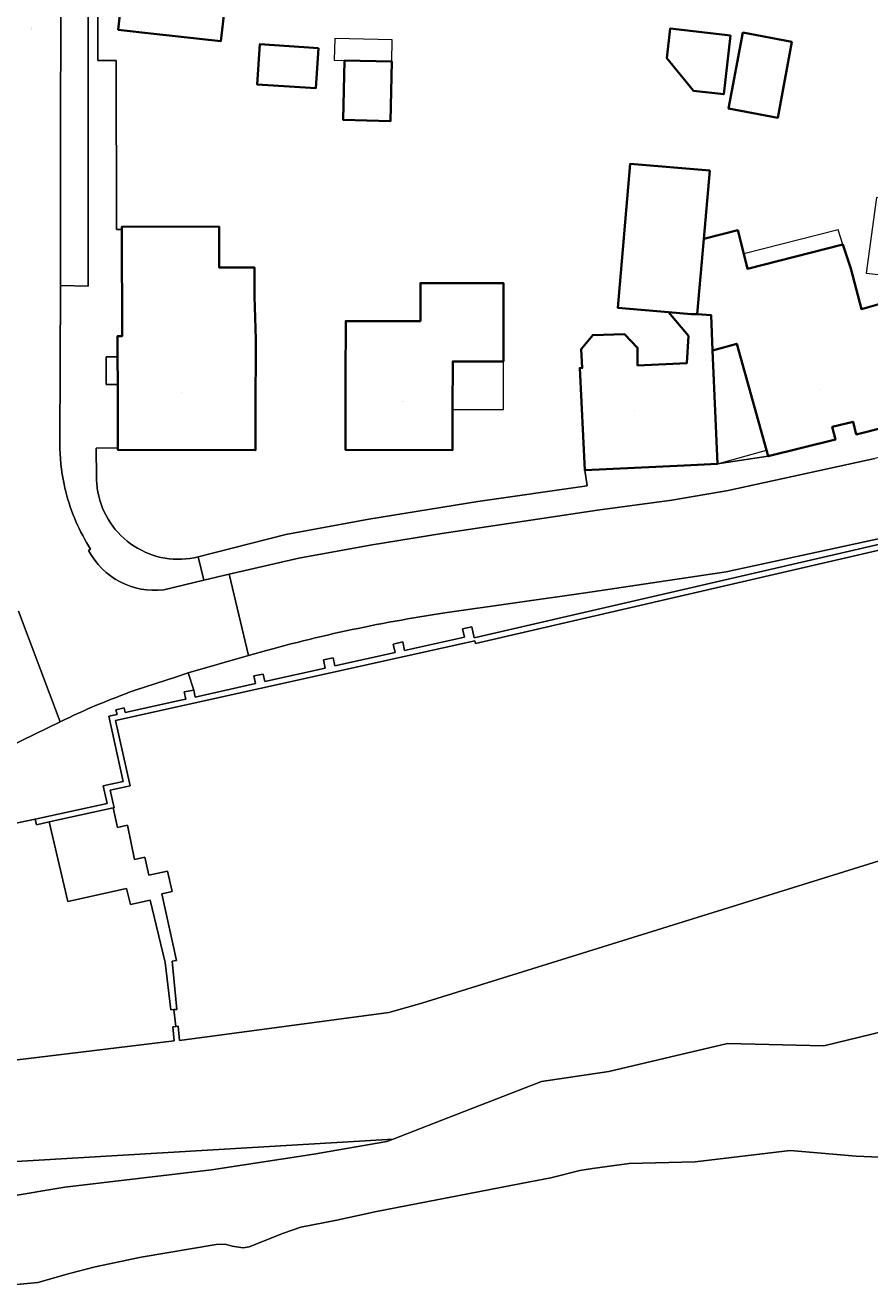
# Model space of a CAD drawing. Header units: metres. Extents: x 200176 to 205485, y 394066 to 399855.
# Tile 77 of 230: x 203928 to 203987, y 395690 to 395778. Entities that reach past the tile are written whole.
import ezdxf
from ezdxf.enums import TextEntityAlignment as Align

# ---------------------------------------------------------------- set-up
doc = ezdxf.new("R2010")
doc.units = ezdxf.units.M
for name, color, linetype, lineweight in [('B-WE-GR-GRAS-GV', 60, 'Continuous', 13), ('B-WE-IE-TERREINAFSCHEIDING_KUNSTMATIG_HEKWERK-G', 20, 'IE-TERREINAFSCHEIDING-KUNSTMATIG', 18), ('B-WE-IE-TERREINAFSCHEIDING_KUNSTMATIG_MUUR-GV', 90, 'Continuous', 18), ('B-WE-OG-BEBOUWING-GV', 7, 'Continuous', 35), ('B-WE-OG-BEBOUWING-T18', 10, 'Continuous', 18), ('B-WE-OG-BEBOUWING_LUIFEL-GV', 7, 'Continuous', 18), ('B-WE-OG-TERREIN_CULTUURSCHEIDING-GV', 7, 'Continuous', 18), ('B-WE-OG-TERREIN_ERF-GV', 7, 'Continuous', 18), ('B-WE-OG-TERREIN_ONBEGROEID-GV', 7, 'Continuous', 18), ('B-WE-OG-TOPOGRAFIE-T18', 10, 'Continuous', 18), ('B-WE-OG-WATER-GV', 130, 'Continuous', 18), ('B-WE-VH-GOOT-G', 170, 'Continuous', 18), ('B-WE-VH-VERHARDING_ASFALT-GV', 252, 'Continuous', 18), ('B-WE-VH-VERHARDING_HALFVERHARDING_GRIND-GV', 252, 'Continuous', 18), ('B-WE-VH-VERHARDING_OPEN-GV', 252, 'Continuous', 18), ('B-WE-VH-VERHARDING_SIERBESTRATING-GV', 252, 'Continuous', 18), ('B-WE-VH-VERHARDING_STRAATBAKSTEEN-GV', 252, 'Continuous', 18), ('B-WE-VH-VERHARDING_TEGEL-GV', 252, 'Continuous', 18)]:
    doc.layers.add(name, color=color, linetype=linetype, lineweight=lineweight)
doc.styles.add('NLCS-ISO-M20-T18', font='NLCS-ISO.ttf', dxfattribs={"height": 0.036})
doc.linetypes.add('IE-TERREINAFSCHEIDING-KUNSTMATIG', pattern='A,4,[82,NLCS.shx,S=0.75,R=90,X=0,Y=0],4,-2', length=10)

msp = doc.modelspace()

# ---------------------------------------------------------------- linework, layer by layer
at = {"layer": 'B-WE-GR-GRAS-GV', "flags": 128}
msp.add_lwpolyline([(203918.194, 395694.484), (203930.609, 395696.565), (203940.853, 395697.772), (203948.029, 395698.867), (203953.114, 395699.752), (203953.566, 395699.927), (203918.522, 395697.853)], dxfattribs=at)
at = {"layer": 'B-WE-IE-TERREINAFSCHEIDING_KUNSTMATIG_HEKWERK-G', "flags": 128}
for points in [[(203933.978, 395723.074), (203934.06, 395723.092), (203933.771, 395724.312), (203935.165, 395724.614), (203934.159, 395729.182), (203959.274, 395734.768), (203959.321, 395734.574), (204013.156, 395747.015)], [(204013.653, 395747.54), (203959.231, 395734.964), (203959.058, 395735.744), (203958.423, 395735.603), (203958.553, 395735.018), (203954.372, 395734.088)], [(203954.372, 395734.088), (203954.238, 395734.689), (203953.568, 395734.523), (203953.698, 395733.938)], [(203949.49, 395733.002), (203949.363, 395733.574), (203948.69, 395733.423), (203948.817, 395732.852)], [(203949.49, 395733.002), (203953.698, 395733.938)], [(203944.591, 395731.912), (203948.817, 395732.852)], [(203939.729, 395730.831), (203943.936, 395731.767)], [(203944.591, 395731.912), (203944.474, 395732.437), (203943.816, 395732.308), (203943.936, 395731.767)], [(203939.621, 395731.317), (203938.952, 395731.195), (203939.066, 395730.684)], [(203939.729, 395730.831), (203939.621, 395731.317)], [(203934.83, 395729.741), (203934.756, 395730.076), (203934.18, 395729.946), (203934.254, 395729.613)], [(203934.83, 395729.741), (203938.724, 395730.608)], [(203938.724, 395730.608), (203939.066, 395730.684)], [(203934.254, 395729.613), (203933.682, 395729.486), (203934.688, 395724.92), (203933.288, 395724.616), (203933.577, 395723.396), (203928.539, 395722.293)], [(203929.513, 395722.096), (203933.978, 395723.074)], [(203928.539, 395722.293), (203928.625, 395721.902), (203929.513, 395722.096)]]:
    msp.add_lwpolyline(points, dxfattribs=at)
at = {"layer": 'B-WE-IE-TERREINAFSCHEIDING_KUNSTMATIG_MUUR-GV', "flags": 128}
msp.add_lwpolyline([(204013.653, 395747.54), (203959.231, 395734.964), (203959.058, 395735.744), (203958.423, 395735.603), (203958.553, 395735.018), (203954.372, 395734.088), (203954.238, 395734.689), (203953.568, 395734.523), (203953.698, 395733.938), (203949.49, 395733.002), (203949.363, 395733.574), (203948.69, 395733.423), (203948.817, 395732.852), (203944.591, 395731.912), (203944.474, 395732.437), (203943.816, 395732.308), (203943.936, 395731.767), (203939.729, 395730.831), (203939.621, 395731.317), (203938.952, 395731.195), (203939.066, 395730.684), (203938.724, 395730.608), (203934.83, 395729.741), (203934.756, 395730.076), (203934.18, 395729.946), (203934.254, 395729.613), (203933.682, 395729.486), (203934.688, 395724.92), (203933.288, 395724.616), (203933.577, 395723.396), (203928.539, 395722.293), (203928.625, 395721.902), (203929.513, 395722.096), (203933.978, 395723.074), (203934.06, 395723.092), (203933.771, 395724.312), (203935.165, 395724.614), (203934.159, 395729.182), (203959.274, 395734.768), (203959.321, 395734.574), (204013.156, 395747.015)], dxfattribs=at)
at = {"layer": 'B-WE-OG-BEBOUWING-GV', "flags": 128}
for points in [[(203942.33, 395783.66), (203937.592, 395784.181), (203935.107, 395784.454), (203934.34, 395777.478), (203936.825, 395777.205), (203941.518, 395776.689), (203942.031, 395781.092)], [(203977.156, 395777.09), (203972.94, 395777.567), (203972.707, 395775.508), (203974.582, 395773.21), (203976.69, 395772.971)], [(203981.461, 395776.645), (203978.027, 395777.29), (203977.028, 395771.975), (203980.462, 395771.33)], [(203948.35, 395776.196), (203944.237, 395776.464), (203944.056, 395773.666), (203948.168, 395773.4)], [(203950.165, 395775.33), (203950.073, 395771.176), (203953.383, 395771.103), (203953.475, 395775.257)], [(203975.292, 395762.864), (203975.707, 395767.631), (203970.152, 395768.114), (203969.277, 395758.043), (203972.816, 395757.738), (203974.405, 395757.601), (203974.834, 395757.606)], [(203943.952, 395755.841), (203943.865, 395758.832), (203943.864, 395760.872), (203941.388, 395760.87), (203941.388, 395763.717), (203934.587, 395763.699), (203934.588, 395763.514), (203934.608, 395756.05), (203934.288, 395756.049), (203934.293, 395754.616), (203934.3, 395752.684), (203934.316, 395748.261), (203934.317, 395748.106), (203943.936, 395748.086), (203943.941, 395750.586)], [(203957.728, 395750.94), (203957.73, 395754.293), (203961.279, 395754.291), (203961.282, 395759.769), (203955.474, 395759.773), (203955.472, 395757.114), (203950.248, 395757.117), (203950.245, 395753.102), (203950.242, 395748.102), (203957.727, 395748.097)], [(203975.891, 395755.069), (203975.811, 395757.522), (203974.834, 395757.606), (203974.405, 395757.601), (203972.816, 395757.738), (203974.225, 395756.074), (203974.106, 395754.17), (203970.665, 395754.015), (203970.667, 395755.255), (203969.741, 395756.2), (203967.522, 395756.135), (203966.726, 395755.159), (203966.791, 395753.841), (203966.614, 395753.833), (203966.963, 395746.686), (203973.912, 395747.026), (203976.26, 395747.141)]]:
    msp.add_lwpolyline(points, close=True, dxfattribs=at)
msp.add_lwpolyline([(203988.111, 395758.454), (203986.316, 395757.955), (203985.573, 395760.79), (203985.023, 395762.467), (203978.347, 395760.775), (203978.082, 395761.82), (203977.665, 395763.466), (203975.292, 395762.864), (203974.834, 395757.606), (203975.811, 395757.522), (203975.891, 395755.069), (203977.603, 395755.533), (203979.672, 395748.09), (203979.792, 395747.66), (203984.494, 395748.831), (203984.273, 395749.718), (203985.731, 395750.081), (203985.951, 395749.194), (203990.107, 395750.227)], dxfattribs=at)
at = {"layer": 'B-WE-OG-BEBOUWING_LUIFEL-GV', "flags": 128}
for points in [[(203950.165, 395775.33), (203953.475, 395775.257), (203953.509, 395776.785), (203949.487, 395776.875), (203949.453, 395775.346)], [(203986.653, 395760.472), (203988.329, 395760.283), (203988.616, 395764.007), (203988.736, 395765.558), (203987.381, 395765.745)], [(203985.023, 395762.467), (203984.686, 395763.495), (203978.082, 395761.82), (203978.347, 395760.775)], [(203979.672, 395748.09), (203977.603, 395755.533), (203975.891, 395755.069), (203976.26, 395747.141)], [(203957.728, 395750.94), (203961.279, 395750.94), (203961.279, 395754.291), (203957.73, 395754.293)]]:
    msp.add_lwpolyline(points, close=True, dxfattribs=at)
at = {"layer": 'B-WE-OG-TERREIN_CULTUURSCHEIDING-GV', "flags": 128}
for points in [[(204017.378, 395728.65), (203955.574, 395709.437), (203953.262, 395708.781), (203938.632, 395706.818), (203938.542, 395707.81), (203938.358, 395707.793), (203938.164, 395707.777), (203938.249, 395706.798), (203920.751, 395704.683)], [(203918.522, 395697.853), (203953.566, 395699.927), (203956.965, 395701.245), (203963.948, 395703.952), (203968.644, 395704.646), (203972.49, 395705.555), (203976.95, 395706.61), (203983.685, 395706.451), (203987.906, 395707.477)]]:
    msp.add_lwpolyline(points, dxfattribs=at)
at = {"layer": 'B-WE-OG-TERREIN_ERF-GV', "flags": 128}
for points in [[(203932.958, 395788.83), (203932.907, 395775.336), (203934.199, 395775.325), (203934.208, 395763.514), (203934.588, 395763.514), (203934.587, 395763.699), (203941.388, 395763.717), (203941.388, 395760.87), (203943.864, 395760.872), (203943.865, 395758.832), (203943.952, 395755.841), (203943.941, 395750.586), (203943.936, 395748.086), (203934.317, 395748.106), (203934.316, 395748.261), (203932.785, 395748.228), (203932.825, 395746.199)], [(203942.031, 395781.092), (203941.518, 395776.689), (203936.825, 395777.205), (203934.34, 395777.478), (203935.107, 395784.454)], [(203974.106, 395754.17), (203974.225, 395756.074), (203972.816, 395757.738), (203969.277, 395758.043), (203970.152, 395768.114), (203975.707, 395767.631), (203975.292, 395762.864), (203977.665, 395763.466), (203978.082, 395761.82), (203978.347, 395760.775), (203985.023, 395762.467), (203985.573, 395760.79), (203986.316, 395757.955), (203988.111, 395758.454)], [(203939.938, 395740.632), (203946.071, 395742.19), (203951.855, 395743.264), (203959.487, 395744.501), (203967.138, 395745.588), (203966.963, 395746.686), (203966.614, 395753.833), (203966.791, 395753.841), (203966.726, 395755.159), (203967.522, 395756.135), (203969.741, 395756.2), (203970.667, 395755.255), (203970.665, 395754.015), (203974.106, 395754.17)]]:
    msp.add_lwpolyline(points, dxfattribs=at)
for points in [[(203977.156, 395777.09), (203976.69, 395772.971), (203974.582, 395773.21), (203972.707, 395775.508), (203972.94, 395777.567)], [(203981.461, 395776.645), (203980.462, 395771.33), (203977.028, 395771.975), (203978.027, 395777.29)], [(203948.35, 395776.196), (203948.168, 395773.4), (203944.056, 395773.666), (203944.237, 395776.464)], [(203953.475, 395775.257), (203953.383, 395771.103), (203950.073, 395771.176), (203950.165, 395775.33)], [(203957.73, 395754.293), (203957.728, 395750.94), (203957.727, 395748.097), (203950.242, 395748.102), (203950.245, 395753.102), (203950.248, 395757.117), (203955.472, 395757.114), (203955.474, 395759.773), (203961.282, 395759.769), (203961.279, 395754.291)], [(203979.672, 395748.09), (203977.603, 395755.533), (203975.891, 395755.069), (203976.26, 395747.141), (203979.792, 395747.66)], [(203938.43, 395708.994), (203938.111, 395712.354), (203938.411, 395712.42), (203937.395, 395717.082), (203938.104, 395717.237), (203937.795, 395718.653), (203936.477, 395718.366), (203936.2, 395719.636), (203935.468, 395719.463), (203934.979, 395721.881), (203934.296, 395721.72), (203933.978, 395723.074), (203929.513, 395722.096), (203930.816, 395716.543), (203934.91, 395717.439), (203935.202, 395716.33), (203936.566, 395716.619), (203937.614, 395712.278), (203938.021, 395708.972), (203938.228, 395708.983)]]:
    msp.add_lwpolyline(points, close=True, dxfattribs=at)
at = {"layer": 'B-WE-OG-TERREIN_ERF-GV'}
for points in [[(203932.825, 395746.199, 0.045523), (203932.918, 395745.171)], [(203932.918, 395745.171, 0.432844), (203939.938, 395740.632)]]:
    msp.add_lwpolyline(points, format="xyb", dxfattribs=at)
at = {"layer": 'B-WE-OG-TERREIN_ONBEGROEID-GV', "flags": 128}
msp.add_lwpolyline([(204013.156, 395747.015), (203959.321, 395734.574), (203959.274, 395734.768), (203934.159, 395729.182), (203935.165, 395724.614), (203933.771, 395724.312), (203934.06, 395723.092), (203933.978, 395723.074), (203934.296, 395721.72), (203934.979, 395721.881), (203935.468, 395719.463), (203936.2, 395719.636), (203936.477, 395718.366), (203937.795, 395718.653), (203938.104, 395717.237), (203937.395, 395717.082), (203938.411, 395712.42), (203938.111, 395712.354), (203938.43, 395708.994), (203938.228, 395708.983), (203938.358, 395707.793), (203938.542, 395707.81), (203938.632, 395706.818), (203953.262, 395708.781), (203955.574, 395709.437), (204017.378, 395728.65)], dxfattribs=at)
at = {"layer": 'B-WE-OG-WATER-GV', "flags": 128}
msp.add_lwpolyline([(203988.663, 395698.607), (203985.954, 395698.721), (203981.334, 395699.131), (203974.697, 395698.334), (203970.073, 395698.226), (203967.505, 395697.861), (203966.614, 395697.735), (203964.604, 395697.22), (203963.127, 395696.94), (203952.395, 395694.857), (203949.632, 395694.252), (203947.121, 395693.771), (203945.902, 395693.347), (203943.493, 395692.392), (203943.078, 395692.328), (203942.298, 395692.441), (203941.826, 395692.589), (203941.189, 395692.546), (203935.953, 395691.668), (203932.725, 395691), (203930.939, 395690.519), (203928.724, 395689.887), (203925.481, 395689.599)], dxfattribs=at)
at = {"layer": 'B-WE-VH-GOOT-G', "flags": 128}
for points in [[(203976.868, 395739.576), (203988.464, 395742.108), (204000, 395744.899)], [(203957.175, 395736.708), (203967.026, 395738.11), (203976.868, 395739.576)]]:
    msp.add_lwpolyline(points, dxfattribs=at)
at = {"layer": 'B-WE-VH-GOOT-G'}
msp.add_lwpolyline([(203957.175, 395736.708, 0.033505), (203943.45, 395733.734)], format="xyb", dxfattribs=at)
at = {"layer": 'B-WE-VH-VERHARDING_ASFALT-GV', "flags": 128}
for points in [[(204021.343, 395756.927), (204015.385, 395754.888), (204009.327, 395753.165), (204000, 395750.654), (203997.472, 395750), (203987.257, 395747.514), (203976.986, 395745.267), (203973.052, 395744.604), (203967.869, 395743.887), (203956.977, 395742.273), (203951.966, 395741.458), (203946.972, 395740.545), (203942.102, 395739.427), (203943.45, 395733.734)], [(203957.175, 395736.708), (203967.026, 395738.11), (203976.868, 395739.576), (203988.464, 395742.108), (204000, 395744.899), (204007.004, 395746.725), (204013.987, 395748.647), (204018.178, 395750), (204023.867, 395751.971), (204029.506, 395754.081), (204035.819, 395756.518)]]:
    msp.add_lwpolyline(points, dxfattribs=at)
at = {"layer": 'B-WE-VH-VERHARDING_ASFALT-GV'}
msp.add_lwpolyline([(203943.45, 395733.734, -0.033505), (203957.175, 395736.708)], format="xyb", dxfattribs=at)
at = {"layer": 'B-WE-VH-VERHARDING_HALFVERHARDING_GRIND-GV', "flags": 128}
msp.add_lwpolyline([(203920.751, 395704.683), (203938.249, 395706.798), (203938.164, 395707.777), (203938.358, 395707.793), (203938.228, 395708.983), (203938.021, 395708.972), (203937.614, 395712.278), (203936.566, 395716.619), (203935.202, 395716.33), (203934.91, 395717.439), (203930.816, 395716.543), (203929.513, 395722.096), (203928.625, 395721.902), (203928.539, 395722.293), (203923.235, 395721.188), (203920.881, 395720.661), (203921.641, 395712.007), (203922.14, 395706.314)], close=True, dxfattribs=at)
at = {"layer": 'B-WE-VH-VERHARDING_OPEN-GV', "flags": 128}
for points in [[(203987.906, 395707.477), (203983.685, 395706.451), (203976.95, 395706.61), (203972.49, 395705.555), (203968.644, 395704.646), (203963.948, 395703.952), (203956.965, 395701.245), (203953.566, 395699.927), (203953.114, 395699.752), (203948.029, 395698.867), (203940.853, 395697.772), (203930.609, 395696.565), (203918.194, 395694.484)], [(203925.481, 395689.599), (203928.724, 395689.887), (203930.939, 395690.519), (203932.725, 395691), (203935.953, 395691.668), (203941.189, 395692.546), (203941.826, 395692.589), (203942.298, 395692.441), (203943.078, 395692.328), (203943.493, 395692.392), (203945.902, 395693.347), (203947.121, 395693.771), (203949.632, 395694.252), (203952.395, 395694.857), (203963.127, 395696.94), (203964.604, 395697.22), (203966.614, 395697.735), (203967.505, 395697.861), (203970.073, 395698.226), (203974.697, 395698.334), (203981.334, 395699.131), (203985.954, 395698.721), (203988.663, 395698.607)]]:
    msp.add_lwpolyline(points, dxfattribs=at)
at = {"layer": 'B-WE-VH-VERHARDING_SIERBESTRATING-GV', "flags": 128}
msp.add_lwpolyline([(203934.3, 395752.684), (203934.293, 395754.616), (203933.496, 395754.613), (203933.503, 395752.681)], close=True, dxfattribs=at)
for points in [[(204013.653, 395747.54), (204014.169, 395747.676), (204013.987, 395748.647), (204007.004, 395746.725), (204000, 395744.899), (203988.464, 395742.108), (203976.868, 395739.576), (203967.026, 395738.11), (203957.175, 395736.708)], [(203943.45, 395733.734), (203939.224, 395732.519), (203939.621, 395731.317), (203939.729, 395730.831), (203943.936, 395731.767), (203943.816, 395732.308), (203944.474, 395732.437), (203944.591, 395731.912), (203948.817, 395732.852), (203948.69, 395733.423), (203949.363, 395733.574), (203949.49, 395733.002), (203953.698, 395733.938), (203953.568, 395734.523), (203954.238, 395734.689), (203954.372, 395734.088), (203958.553, 395735.018), (203958.423, 395735.603), (203959.058, 395735.744), (203959.231, 395734.964), (204013.653, 395747.54)], [(203906.588, 395715.95), (203908.436, 395716.681), (203911.646, 395717.95), (203914.897, 395719.236), (203914.888, 395719.389), (203915.308, 395719.414), (203920.881, 395720.661), (203923.235, 395721.188), (203928.539, 395722.293), (203933.577, 395723.396), (203933.288, 395724.616), (203934.688, 395724.92), (203933.682, 395729.486), (203934.254, 395729.613), (203934.18, 395729.946), (203934.756, 395730.076), (203934.83, 395729.741), (203938.724, 395730.608), (203939.066, 395730.684), (203938.952, 395731.195), (203939.621, 395731.317), (203939.224, 395732.519), (203938.338, 395732.229), (203935.514, 395731.304)], [(203930.284, 395729.1), (203916.848, 395722.578), (203910.459, 395719.759), (203906.241, 395718.107), (203901.934, 395716.702), (203895.75, 395715.189), (203889.49, 395714.028)]]:
    msp.add_lwpolyline(points, dxfattribs=at)
at = {"layer": 'B-WE-VH-VERHARDING_SIERBESTRATING-GV'}
for points in [[(203957.175, 395736.708, 0.033505), (203943.45, 395733.734)], [(203935.514, 395731.304, 0.027487), (203930.284, 395729.1)]]:
    msp.add_lwpolyline(points, format="xyb", dxfattribs=at)
at = {"layer": 'B-WE-VH-VERHARDING_STRAATBAKSTEEN-GV', "flags": 128}
for points in [[(203932.825, 395746.199), (203932.785, 395748.228), (203934.316, 395748.261), (203934.3, 395752.684), (203933.503, 395752.681), (203933.496, 395754.613), (203934.293, 395754.616), (203934.288, 395756.049), (203934.608, 395756.05), (203934.588, 395763.514), (203934.208, 395763.514), (203934.199, 395775.325), (203932.907, 395775.336), (203932.958, 395788.83), (203933.014, 395789.851), (203933.077, 395804.477), (203929.889, 395804.472)], [(203930.318, 395801.751), (203932.254, 395801.738), (203932.257, 395795.744), (203930.321, 395795.742), (203930.332, 395789.553), (203932.239, 395789.552), (203932.248, 395759.565), (203930.299, 395759.597), (203930.252, 395748.554)], [(203930.252, 395748.554), (203930.299, 395759.597), (203930.332, 395789.553), (203930.321, 395795.742), (203930.318, 395801.751)], [(203932.404, 395741.179), (203932.263, 395741.077)], [(203932.263, 395741.077), (203932.404, 395741.179)], [(203937.522, 395738.327), (203940.322, 395738.999), (203939.938, 395740.632)], [(203935.514, 395731.304), (203938.338, 395732.229), (203939.224, 395732.519), (203943.45, 395733.734), (203942.102, 395739.427), (203940.322, 395738.999), (203937.522, 395738.327)], [(203889.49, 395714.028), (203895.75, 395715.189), (203901.934, 395716.702), (203906.241, 395718.107), (203910.459, 395719.759), (203916.848, 395722.578), (203930.284, 395729.1), (203927.368, 395736.836)], [(203927.368, 395736.836), (203930.284, 395729.1)]]:
    msp.add_lwpolyline(points, dxfattribs=at)
msp.add_lwpolyline([(203930.299, 395759.597), (203932.248, 395759.565), (203932.239, 395789.552), (203930.332, 395789.553)], close=True, dxfattribs=at)
at = {"layer": 'B-WE-VH-VERHARDING_STRAATBAKSTEEN-GV'}
for points in [[(203930.252, 395748.554, 0.052199), (203930.553, 395745.705)], [(203930.553, 395745.705, -0.052199), (203930.252, 395748.554)], [(203932.918, 395745.171, -0.045523), (203932.825, 395746.199)], [(203930.553, 395745.705, 0.010104), (203930.678, 395745.17)], [(203930.678, 395745.17, -0.010104), (203930.553, 395745.705)], [(203930.678, 395745.17, 0.079574), (203932.404, 395741.179)], [(203932.404, 395741.179, -0.079574), (203930.678, 395745.17)], [(203939.938, 395740.632, -0.432844), (203932.918, 395745.171)], [(203932.263, 395741.077, 0.309711), (203937.522, 395738.327)], [(203937.522, 395738.327, -0.309711), (203932.263, 395741.077)], [(203930.284, 395729.1, -0.027487), (203935.514, 395731.304)]]:
    msp.add_lwpolyline(points, format="xyb", dxfattribs=at)
at = {"layer": 'B-WE-VH-VERHARDING_TEGEL-GV', "flags": 128}
msp.add_lwpolyline([(203990.107, 395750.227), (203985.951, 395749.194), (203985.731, 395750.081), (203984.273, 395749.718), (203984.494, 395748.831), (203979.792, 395747.66), (203976.26, 395747.141), (203973.912, 395747.026), (203966.963, 395746.686), (203967.138, 395745.588), (203959.487, 395744.501), (203951.855, 395743.264), (203946.071, 395742.19), (203939.938, 395740.632), (203940.322, 395738.999), (203942.102, 395739.427), (203946.972, 395740.545), (203951.966, 395741.458), (203956.977, 395742.273), (203967.869, 395743.887), (203973.052, 395744.604), (203976.986, 395745.267), (203987.257, 395747.514)], dxfattribs=at)

# ---------------------------------------------------------------- texts
at = {"layer": 'B-WE-OG-BEBOUWING-T18', "style": 'NLCS-ISO-M20-T18'}
for s, rotation, p in [('32', 359.9, (203938.775, 395752.097)), ('26', 14.8, (203983.343, 395752.321)), ('30', 359.9, (203954.244, 395751.499)), ('28', 2.8, (203970.416, 395750.86))]:
    msp.add_text(s, height=0.036, rotation=rotation, dxfattribs=at).set_placement(p, align=Align.MIDDLE)
at = {"layer": 'B-WE-OG-TOPOGRAFIE-T18', "style": 'NLCS-ISO-M20-T18'}
msp.add_text('Hoenderstraat', height=0.036, rotation=89.8, dxfattribs=at).set_placement((203928.272, 395777.62), align=Align.MIDDLE)

doc.saveas('drawing.dxf')
